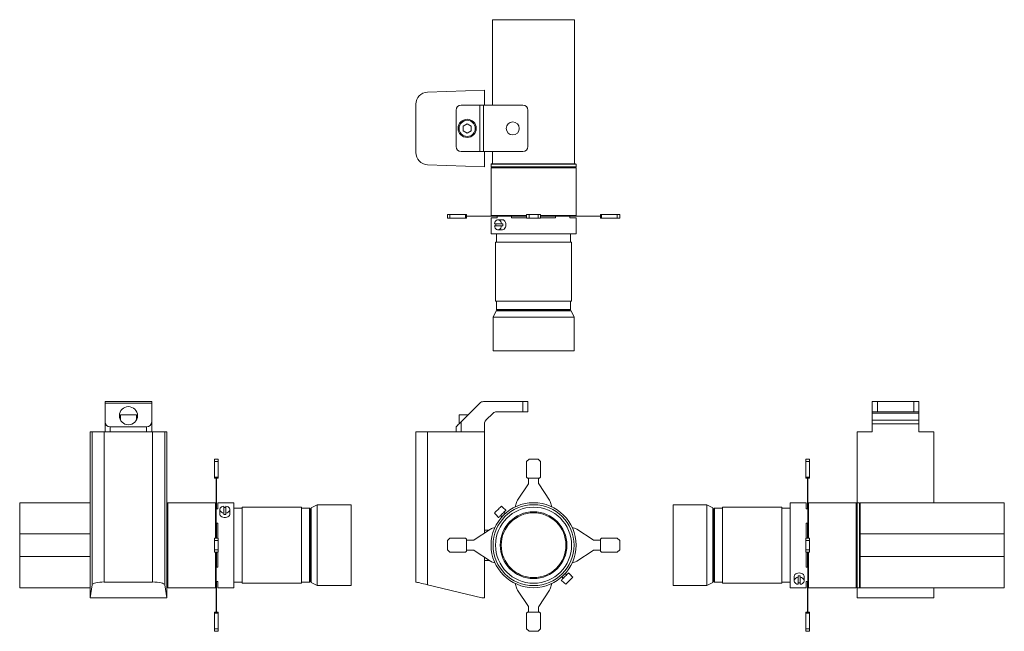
# Model space of a CAD drawing. Header units: millimetres. Extents: x -222 to 751, y 4 to 609.
import ezdxf

# ---------------------------------------------------------------- set-up
doc = ezdxf.new("R2010")
doc.units = ezdxf.units.MM

msp = doc.modelspace()

# ---------------------------------------------------------------- linework, layer by layer
at = {"color": 7, "linetype": 'Continuous', "lineweight": 15}
for p, q in [((326.37, 608.67), (245.37, 608.67)), ((245.37, 524.17), (245.37, 608.67)), ((326.37, 466.17), (326.37, 608.67)), ((181.03, 537.04), (237.27, 539.11)), ((237.27, 524.17), (237.27, 539.11)), ((169.47, 477.29), (169.47, 525.05)), ((209.27, 519.17), (209.27, 483.17)), ((214.27, 524.17), (232.81, 524.17)), ((232.81, 524.17), (232.81, 478.17)), ((232.81, 524.17), (236.34, 524.17)), ((236.34, 524.17), (236.34, 478.17)), ((236.34, 524.17), (275.27, 524.17)), ((280.27, 519.17), (280.27, 483.17)), ((220.27, 505.84), (216.22, 503.5)), ((216.22, 503.5), (216.22, 498.83)), ((216.22, 498.83), (220.27, 496.49)), ((224.32, 503.5), (220.27, 505.84)), ((220.27, 496.49), (224.32, 498.83)), ((224.32, 498.83), (224.32, 503.5)), ((214.27, 478.17), (232.81, 478.17)), ((232.81, 478.17), (236.34, 478.17)), ((236.34, 478.17), (275.27, 478.17)), ((237.27, 463.22), (237.27, 478.17)), ((245.37, 466.17), (245.37, 478.17)), ((237.27, 463.22), (181.03, 465.29)), ((244.37, 466.17), (243.87, 465.67)), ((243.87, 465.67), (243.87, 463.17)), ((243.87, 465.67), (327.87, 465.67)), ((243.87, 463.17), (244.37, 462.67)), ((243.87, 463.17), (327.87, 463.17)), ((244.37, 462.67), (243.87, 462.17)), ((243.87, 462.17), (243.87, 414.97)), ((243.87, 462.17), (327.87, 462.17)), ((244.37, 466.17), (245.37, 466.17)), ((244.37, 462.67), (327.37, 462.67)), ((245.37, 466.17), (326.37, 466.17)), ((326.37, 466.17), (327.37, 466.17)), ((327.87, 465.67), (327.37, 466.17)), ((327.37, 462.67), (327.87, 463.17)), ((327.87, 462.17), (327.37, 462.67)), ((327.87, 463.17), (327.87, 465.67)), ((327.87, 414.97), (327.87, 462.17)), ((200.71, 412.37), (200.71, 416.17)), ((203.21, 416.17), (200.71, 416.17)), ((203.21, 412.37), (200.71, 412.37)), ((203.21, 412.37), (203.21, 416.17)), ((218.71, 416.17), (203.21, 416.17)), ((218.71, 412.37), (203.21, 412.37)), ((218.71, 412.37), (218.71, 416.17)), ((219.71, 416.17), (218.71, 416.17)), ((219.71, 412.37), (218.71, 412.37)), ((219.71, 412.37), (219.71, 416.17)), ((226.47, 414.47), (219.71, 414.47)), ((226.47, 414.27), (219.71, 414.27)), ((226.47, 414.27), (226.47, 414.47)), ((227.03, 414.47), (226.47, 414.47)), ((227.03, 414.27), (226.47, 414.27)), ((227.03, 414.27), (227.03, 414.47)), ((243.22, 414.47), (227.03, 414.47)), ((243.22, 414.27), (227.03, 414.27)), ((243.22, 414.27), (243.22, 414.47)), ((244.41, 414.47), (243.22, 414.47)), ((244.41, 414.27), (243.22, 414.27)), ((243.87, 414.97), (244.37, 414.47)), ((243.87, 414.97), (278.87, 414.97)), ((243.87, 412.67), (243.87, 396.87)), ((249.97, 412.67), (243.87, 412.67)), ((244.41, 414.27), (244.41, 414.47)), ((248.36, 414.47), (244.41, 414.47)), ((249.97, 414.27), (244.41, 414.27)), ((248.36, 414.47), (249.97, 414.47)), ((249.97, 414.47), (249.97, 412.67)), ((249.97, 414.47), (264.07, 414.47)), ((254.9, 410.87), (250.66, 410.87)), ((264.07, 414.47), (267.44, 414.47)), ((264.07, 412.67), (264.07, 414.47)), ((264.27, 414.27), (264.07, 414.27)), ((278.87, 412.67), (264.07, 412.67)), ((264.27, 414.27), (264.27, 414.47)), ((264.77, 414.27), (264.27, 414.27)), ((264.77, 414.27), (264.77, 414.47)), ((265.27, 414.27), (264.77, 414.27)), ((265.27, 414.27), (265.27, 414.47)), ((265.77, 414.27), (265.27, 414.27)), ((265.77, 414.27), (265.77, 414.47)), ((269.41, 414.27), (265.77, 414.27)), ((269.41, 414.47), (267.44, 414.47)), ((269.41, 414.27), (269.41, 414.47)), ((269.99, 414.47), (269.41, 414.47)), ((269.99, 414.27), (269.41, 414.27)), ((269.99, 414.27), (269.99, 414.47)), ((278.87, 414.47), (269.99, 414.47)), ((278.87, 414.27), (269.99, 414.27)), ((278.87, 412.37), (278.87, 416.17)), ((281.37, 416.17), (278.87, 416.17)), ((281.37, 412.37), (278.87, 412.37)), ((281.37, 412.37), (281.37, 416.17)), ((290.37, 416.17), (281.37, 416.17)), ((290.37, 412.37), (281.37, 412.37)), ((290.37, 412.37), (290.37, 416.17)), ((292.87, 416.17), (290.37, 416.17)), ((292.87, 412.37), (290.37, 412.37)), ((292.87, 412.37), (292.87, 416.17)), ((292.87, 414.97), (327.87, 414.97)), ((301.75, 414.47), (292.87, 414.47)), ((301.75, 414.27), (292.87, 414.27)), ((307.67, 412.67), (292.87, 412.67)), ((301.75, 414.27), (301.75, 414.47)), ((302.33, 414.47), (301.75, 414.47)), ((302.33, 414.27), (301.75, 414.27)), ((302.33, 414.27), (302.33, 414.47)), ((304.3, 414.47), (302.33, 414.47)), ((305.97, 414.27), (302.33, 414.27)), ((304.3, 414.47), (307.67, 414.47)), ((305.97, 414.27), (305.97, 414.47)), ((306.47, 414.27), (305.97, 414.27)), ((306.47, 414.27), (306.47, 414.47)), ((306.97, 414.27), (306.47, 414.27)), ((306.97, 414.27), (306.97, 414.47)), ((307.47, 414.27), (306.97, 414.27)), ((307.47, 414.27), (307.47, 414.47)), ((307.67, 414.27), (307.47, 414.27)), ((307.67, 414.47), (307.67, 412.67)), ((307.67, 414.47), (321.77, 414.47)), ((321.77, 414.47), (323.38, 414.47)), ((321.77, 412.67), (321.77, 414.47)), ((327.33, 414.27), (321.77, 414.27)), ((327.87, 412.67), (321.77, 412.67)), ((327.33, 414.47), (323.38, 414.47)), ((327.33, 414.27), (327.33, 414.47)), ((328.53, 414.47), (327.33, 414.47)), ((328.53, 414.27), (327.33, 414.27)), ((327.37, 414.47), (327.87, 414.97)), ((327.87, 396.87), (327.87, 412.67)), ((328.53, 414.27), (328.53, 414.47)), ((344.72, 414.47), (328.53, 414.47)), ((344.72, 414.27), (328.53, 414.27)), ((344.72, 414.27), (344.72, 414.47)), ((345.27, 414.47), (344.72, 414.47)), ((345.27, 414.27), (344.72, 414.27)), ((345.27, 414.27), (345.27, 414.47)), ((352.03, 414.47), (345.27, 414.47)), ((352.03, 414.27), (345.27, 414.27)), ((352.03, 412.37), (352.03, 416.17)), ((353.03, 416.17), (352.03, 416.17)), ((353.03, 412.37), (352.03, 412.37)), ((353.03, 412.37), (353.03, 416.17)), ((368.53, 416.17), (353.03, 416.17)), ((368.53, 412.37), (353.03, 412.37)), ((368.53, 412.37), (368.53, 416.17)), ((371.03, 416.17), (368.53, 416.17)), ((371.03, 412.37), (368.53, 412.37)), ((371.03, 412.37), (371.03, 416.17)), ((247.19, 406.87), (254.12, 406.87)), ((254.12, 404.87), (247.19, 404.87)), ((250.66, 400.87), (254.9, 400.87)), ((254.12, 406.87), (255.54, 406.87)), ((255.54, 404.87), (254.12, 404.87)), ((285.87, 396.87), (243.87, 396.87)), ((249.37, 396.87), (249.37, 388.67)), ((327.87, 396.87), (285.87, 396.87)), ((322.37, 388.67), (322.37, 396.87)), ((248.37, 388.67), (248.37, 330.17)), ((285.87, 388.67), (248.37, 388.67)), ((323.37, 388.67), (285.87, 388.67)), ((323.37, 330.17), (323.37, 388.67)), ((285.87, 330.17), (248.37, 330.17)), ((249.37, 330.17), (249.37, 322.17)), ((249.37, 322.17), (250.37, 321.17)), ((249.37, 322.17), (322.37, 322.17)), ((323.37, 330.17), (285.87, 330.17)), ((321.37, 321.17), (322.37, 322.17)), ((322.37, 322.17), (322.37, 330.17)), ((248.87, 320.67), (245.87, 314.67)), ((245.87, 314.67), (245.87, 281.17)), ((285.87, 314.67), (245.87, 314.67)), ((285.87, 320.67), (248.87, 320.67)), ((321.37, 321.17), (250.37, 321.17)), ((251.87, 321.17), (251.87, 320.67)), ((322.87, 320.67), (285.87, 320.67)), ((325.87, 314.67), (285.87, 314.67)), ((319.87, 320.67), (319.87, 321.17)), ((325.87, 314.67), (322.87, 320.67)), ((325.87, 281.17), (325.87, 314.67)), ((285.87, 281.17), (245.87, 281.17)), ((325.87, 281.17), (285.87, 281.17)), ((-137.6, 231.03), (-91.6, 231.03)), ((-137.6, 229.57), (-137.6, 231.03)), ((-137.6, 229.57), (-91.6, 229.57)), ((-137.6, 211.03), (-137.6, 229.57)), ((-91.6, 229.57), (-91.6, 231.03)), ((-91.6, 211.03), (-91.6, 229.57)), ((214.27, 211.03), (232.81, 229.57)), ((236.34, 231.03), (275.27, 231.03)), ((275.27, 221.03), (275.27, 231.03)), ((275.27, 231.03), (280.27, 231.03)), ((280.27, 231.03), (280.27, 221.03)), ((620.7, 221.03), (620.7, 231.03)), ((620.7, 231.03), (625.7, 231.03)), ((625.7, 231.03), (625.7, 221.03)), ((661.7, 231.03), (625.7, 231.03)), ((661.7, 221.03), (661.7, 231.03)), ((661.7, 231.03), (666.7, 231.03)), ((666.7, 231.03), (666.7, 221.03)), ((-122.6, 218.03), (-122.6, 212.91)), ((-122.6, 218.03), (-106.6, 218.03)), ((-106.6, 212.91), (-106.6, 218.03)), ((212.27, 218.03), (212.27, 209.03)), ((212.27, 218.03), (221.27, 218.03)), ((245.81, 219.57), (238.74, 212.5)), ((275.27, 221.03), (249.34, 221.03)), ((280.27, 221.03), (275.27, 221.03)), ((625.7, 221.03), (620.7, 221.03)), ((620.7, 221.03), (620.7, 219.57)), ((666.7, 219.57), (620.7, 219.57)), ((620.7, 219.57), (620.7, 212.5)), ((661.7, 221.03), (625.7, 221.03)), ((666.7, 221.03), (661.7, 221.03)), ((666.7, 221.03), (666.7, 219.57)), ((666.7, 219.57), (666.7, 212.5)), ((-137.6, 201.03), (-137.6, 211.03)), ((-132.6, 206.03), (-96.6, 206.03)), ((-132.6, 206.03), (-132.6, 201.03)), ((-96.6, 201.03), (-96.6, 206.03)), ((-91.6, 211.03), (-91.6, 201.03)), ((209.27, 201.03), (209.27, 206.03)), ((214.27, 211.03), (214.27, 201.03)), ((237.27, 208.96), (237.27, 201.03)), ((666.7, 212.5), (620.7, 212.5)), ((620.7, 212.5), (620.7, 208.96)), ((666.7, 208.96), (620.7, 208.96)), ((620.7, 208.96), (620.7, 201.03)), ((666.7, 212.5), (666.7, 208.96)), ((666.7, 208.96), (666.7, 201.03)), ((-152.55, 201.03), (-152.55, 37.03)), ((-150.47, 201.03), (-152.55, 201.03)), ((-150.47, 49.87), (-150.47, 201.03)), ((-150.47, 201.03), (-138.48, 201.03)), ((-138.48, 201.03), (-138.48, 52.63)), ((-90.72, 201.03), (-138.48, 201.03)), ((-90.72, 52.63), (-90.72, 201.03)), ((-90.72, 201.03), (-78.73, 201.03)), ((-78.73, 201.03), (-78.73, 49.87)), ((-76.66, 201.03), (-78.73, 201.03)), ((-76.66, 37.03), (-76.66, 201.03)), ((169.47, 52.63), (169.47, 201.03)), ((169.47, 201.03), (181.03, 201.03)), ((181.03, 201.03), (181.03, 49.87)), ((237.27, 201.03), (181.03, 201.03)), ((237.27, 100.98), (237.27, 201.03)), ((605.75, 131.03), (605.75, 201.03)), ((605.75, 201.03), (620.7, 201.03)), ((666.7, 201.03), (681.64, 201.03)), ((681.64, 201.03), (681.64, 131.03)), ((-25.8, 174.19), (-29.6, 174.19)), ((-29.6, 174.19), (-29.6, 171.69)), ((-25.8, 171.69), (-29.6, 171.69)), ((-29.6, 171.69), (-29.6, 156.19)), ((-25.8, 174.19), (-25.8, 171.69)), ((-25.8, 171.69), (-25.8, 156.19)), ((281.37, 174.19), (278.87, 171.69)), ((278.87, 171.69), (278.87, 156.19)), ((290.37, 174.19), (281.37, 174.19)), ((292.87, 171.69), (290.37, 174.19)), ((292.87, 156.19), (292.87, 171.69)), ((554.9, 174.19), (558.7, 174.19)), ((554.9, 171.69), (554.9, 174.19)), ((554.9, 156.19), (554.9, 171.69)), ((554.9, 171.69), (558.7, 171.69)), ((558.7, 171.69), (558.7, 174.19)), ((558.7, 156.19), (558.7, 171.69)), ((-25.8, 156.19), (-29.6, 156.19)), ((-29.6, 156.19), (-29.6, 155.19)), ((-25.8, 156.19), (-25.8, 155.19)), ((278.87, 156.19), (279.87, 155.19)), ((291.87, 155.19), (292.87, 156.19)), ((554.9, 156.19), (558.7, 156.19)), ((554.9, 155.19), (554.9, 156.19)), ((558.7, 155.19), (558.7, 156.19)), ((-25.8, 155.19), (-29.6, 155.19)), ((-27.9, 155.19), (-27.9, 150.14)), ((-27.7, 150.14), (-27.9, 150.14)), ((-27.9, 150.14), (-27.9, 149.59)), ((-27.7, 149.59), (-27.9, 149.59)), ((-27.9, 149.59), (-27.9, 133.4)), ((-27.7, 155.19), (-27.7, 150.14)), ((-27.7, 150.14), (-27.7, 149.59)), ((-27.7, 149.59), (-27.7, 133.4)), ((280.71, 149.59), (269.99, 133.4)), ((279.87, 155.19), (291.87, 155.19)), ((280.87, 155.19), (280.87, 150.14)), ((290.87, 150.14), (290.87, 155.19)), ((301.75, 133.4), (291.04, 149.59)), ((554.9, 155.19), (558.7, 155.19)), ((556.8, 150.14), (556.8, 155.19)), ((556.8, 150.14), (557, 150.14)), ((556.8, 149.59), (556.8, 150.14)), ((556.8, 149.59), (557, 149.59)), ((556.8, 133.4), (556.8, 149.59)), ((557, 150.14), (557, 155.19)), ((557, 149.59), (557, 150.14)), ((557, 133.4), (557, 149.59)), ((-152.55, 131.03), (-222.1, 131.03)), ((-222.1, 131.03), (-222.1, 100.16)), ((-76.6, 131.03), (-76.66, 131.03)), ((-76.1, 130.53), (-76.6, 131.03)), ((-76.6, 47.03), (-76.6, 131.03)), ((-75.6, 131.03), (-76.1, 130.53)), ((-76.1, 47.53), (-76.1, 130.53)), ((-28.4, 131.03), (-75.6, 131.03)), ((-75.6, 47.03), (-75.6, 131.03)), ((-27.9, 130.53), (-28.4, 131.03)), ((-28.4, 96.03), (-28.4, 131.03)), ((-27.7, 133.4), (-27.9, 133.4)), ((-27.9, 133.4), (-27.9, 132.21)), ((-27.9, 132.21), (-27.9, 126.22)), ((-27.7, 132.21), (-27.9, 132.21)), ((-27.7, 133.4), (-27.7, 132.21)), ((-27.7, 132.21), (-27.7, 124.93)), ((-10.3, 131.03), (-26.1, 131.03)), ((-26.1, 131.03), (-26.1, 124.93)), ((-20.3, 120.78), (-20.3, 127.71)), ((-18.3, 127.71), (-18.3, 120.78)), ((-10.3, 131.03), (-10.3, 47.03)), ((56.4, 126.53), (-2.1, 126.53)), ((-2.1, 126.53), (-2.1, 51.54)), ((56.4, 126.53), (56.4, 51.54)), ((71.9, 129.03), (65.9, 126.03)), ((105.4, 129.03), (71.9, 129.03)), ((71.9, 129.03), (71.9, 49.03)), ((105.4, 129.03), (105.4, 49.03)), ((255.54, 126.3), (254.12, 127.71)), ((269.41, 132.21), (267.66, 126.88)), ((304.08, 126.88), (302.33, 132.21)), ((457.2, 129.03), (423.7, 129.03)), ((423.7, 49.03), (423.7, 129.03)), ((463.2, 126.03), (457.2, 129.03)), ((457.2, 49.03), (457.2, 129.03)), ((531.2, 126.53), (472.7, 126.53)), ((472.7, 51.54), (472.7, 126.53)), ((531.2, 51.54), (531.2, 126.53)), ((555.2, 131.03), (539.4, 131.03)), ((539.4, 47.03), (539.4, 131.03)), ((555.2, 124.93), (555.2, 131.03)), ((556.8, 133.4), (557, 133.4)), ((556.8, 132.21), (556.8, 133.4)), ((556.8, 132.21), (557, 132.21)), ((556.8, 124.93), (556.8, 132.21)), ((557, 132.21), (557, 133.4)), ((557, 126.22), (557, 132.21)), ((557.5, 131.03), (557, 130.53)), ((604.7, 131.03), (557.5, 131.03)), ((557.5, 131.03), (557.5, 96.03)), ((605.2, 130.53), (604.7, 131.03)), ((604.7, 131.03), (604.7, 47.03)), ((605.7, 131.03), (605.2, 130.53)), ((605.2, 130.53), (605.2, 47.53)), ((608.2, 131.03), (605.7, 131.03)), ((605.7, 131.03), (605.7, 47.03)), ((608.7, 130.53), (608.2, 131.03)), ((608.2, 131.03), (608.2, 47.03)), ((751.2, 131.03), (608.7, 131.03)), ((608.7, 131.03), (608.7, 100.16)), ((751.2, 100.16), (751.2, 131.03)), ((-27.9, 124.93), (-27.9, 126.22)), ((-27.9, 110.83), (-27.9, 124.93)), ((-26.1, 124.93), (-27.9, 124.93)), ((-24.3, 124.25), (-24.3, 120)), ((-20.3, 119.37), (-20.3, 120.78)), ((-18.3, 120.78), (-18.3, 119.37)), ((-14.3, 120), (-14.3, 124.25)), ((-2.1, 125.53), (-10.3, 125.53)), ((64.4, 125.53), (56.4, 125.53)), ((65.4, 124.53), (64.4, 125.53)), ((64.4, 52.54), (64.4, 125.53)), ((65.4, 124.53), (65.4, 53.54)), ((65.9, 123.03), (65.4, 123.03)), ((65.9, 126.03), (65.9, 52.03)), ((247.19, 120.78), (248.61, 119.37)), ((248.54, 119.3), (251.36, 116.47)), ((253.2, 118.31), (254.52, 116.99)), ((258.44, 123.54), (255.61, 126.37)), ((257.92, 120.38), (256.6, 121.7)), ((463.2, 52.03), (463.2, 126.03)), ((463.7, 123.03), (463.2, 123.03)), ((464.7, 125.53), (463.7, 124.53)), ((463.7, 53.54), (463.7, 124.53)), ((472.7, 125.53), (464.7, 125.53)), ((464.7, 125.53), (464.7, 52.54)), ((539.4, 125.53), (531.2, 125.53)), ((557, 124.93), (555.2, 124.93)), ((557, 126.22), (557, 124.93)), ((557, 124.93), (557, 110.83)), ((-27.9, 110.83), (-26.1, 110.83)), ((-27.9, 106.79), (-27.9, 110.83)), ((-27.7, 110), (-27.9, 110)), ((-27.7, 109.76), (-27.9, 109.76)), ((-27.7, 110.83), (-27.7, 110)), ((-27.7, 110), (-27.7, 109.76)), ((-27.7, 109.76), (-27.7, 105.49)), ((-26.1, 110.83), (-26.1, 96.03)), ((555.2, 110.83), (557, 110.83)), ((555.2, 96.03), (555.2, 110.83)), ((556.8, 110), (556.8, 110.83)), ((556.8, 110), (557, 110)), ((556.8, 109.76), (556.8, 110)), ((556.8, 109.76), (557, 109.76)), ((556.8, 105.49), (556.8, 109.76)), ((557, 110.83), (557, 106.79)), ((-152.55, 100.16), (-222.1, 100.16)), ((-222.1, 100.16), (-222.1, 77.91)), ((-27.9, 106.79), (-27.9, 105.49)), ((-27.7, 105.49), (-27.9, 105.49)), ((-27.9, 105.49), (-27.9, 104.91)), ((-27.7, 104.91), (-27.9, 104.91)), ((-27.9, 104.91), (-27.9, 96.03)), ((-27.7, 105.49), (-27.7, 104.91)), ((-27.7, 104.91), (-27.7, 96.03)), ((243.22, 104.91), (227.03, 94.2)), ((241.89, 104.03), (237.27, 104.03)), ((247.71, 106.58), (244.41, 105.49)), ((327.33, 105.49), (324.03, 106.58)), ((344.72, 94.2), (328.53, 104.91)), ((556.8, 105.49), (557, 105.49)), ((556.8, 104.91), (556.8, 105.49)), ((556.8, 104.91), (557, 104.91)), ((556.8, 96.03), (556.8, 104.91)), ((557, 105.49), (557, 106.79)), ((557, 104.91), (557, 105.49)), ((557, 96.03), (557, 104.91)), ((608.7, 98.09), (608.7, 100.16)), ((608.7, 100.16), (751.2, 100.16)), ((608.7, 98.09), (608.7, 79.98)), ((751.2, 77.91), (751.2, 100.16)), ((-25.8, 96.03), (-29.6, 96.03)), ((-29.6, 96.03), (-29.6, 93.53)), ((-25.8, 93.53), (-29.6, 93.53)), ((-29.6, 93.53), (-29.6, 84.53)), ((-25.8, 96.03), (-25.8, 93.53)), ((-25.8, 93.53), (-25.8, 84.53)), ((203.21, 96.03), (200.71, 93.53)), ((200.71, 93.53), (200.71, 84.53)), ((218.71, 96.03), (203.21, 96.03)), ((219.71, 95.03), (218.71, 96.03)), ((219.71, 83.03), (219.71, 95.03)), ((226.47, 94.03), (219.71, 94.03)), ((352.03, 94.03), (345.27, 94.03)), ((353.03, 96.03), (352.03, 95.03)), ((352.03, 95.03), (352.03, 83.03)), ((368.53, 96.03), (353.03, 96.03)), ((371.03, 93.53), (368.53, 96.03)), ((371.03, 84.53), (371.03, 93.53)), ((554.9, 96.03), (558.7, 96.03)), ((554.9, 93.53), (554.9, 96.03)), ((554.9, 84.53), (554.9, 93.53)), ((554.9, 93.53), (558.7, 93.53)), ((558.7, 93.53), (558.7, 96.03)), ((558.7, 84.53), (558.7, 93.53)), ((-222.1, 77.91), (-222.1, 47.03)), ((-152.55, 77.91), (-222.1, 77.91)), ((-25.8, 84.53), (-29.6, 84.53)), ((-29.6, 84.53), (-29.6, 82.03)), ((-25.8, 82.03), (-29.6, 82.03)), ((-28.4, 47.03), (-28.4, 82.03)), ((-27.9, 82.03), (-27.9, 73.16)), ((-27.7, 82.03), (-27.7, 73.16)), ((-26.1, 82.03), (-26.1, 67.23)), ((-25.8, 84.53), (-25.8, 82.03)), ((200.71, 84.53), (203.21, 82.03)), ((203.21, 82.03), (218.71, 82.03)), ((218.71, 82.03), (219.71, 83.03)), ((219.71, 84.03), (226.47, 84.03)), ((227.03, 83.87), (243.22, 73.16)), ((328.53, 73.16), (344.72, 83.87)), ((345.27, 84.03), (352.03, 84.03)), ((352.03, 83.03), (353.03, 82.03)), ((353.03, 82.03), (368.53, 82.03)), ((368.53, 82.03), (371.03, 84.53)), ((554.9, 82.03), (554.9, 84.53)), ((554.9, 84.53), (558.7, 84.53)), ((554.9, 82.03), (558.7, 82.03)), ((555.2, 67.23), (555.2, 82.03)), ((556.8, 73.16), (556.8, 82.03)), ((557, 73.16), (557, 82.03)), ((557.5, 82.03), (557.5, 47.03)), ((558.7, 82.03), (558.7, 84.53)), ((608.7, 77.91), (608.7, 79.98)), ((608.7, 77.91), (608.7, 47.03)), ((608.7, 77.91), (751.2, 77.91)), ((751.2, 47.03), (751.2, 77.91)), ((-27.7, 73.16), (-27.9, 73.16)), ((-27.9, 73.16), (-27.9, 72.58)), ((-27.7, 72.58), (-27.9, 72.58)), ((-27.9, 72.58), (-27.9, 71.28)), ((-27.9, 67.23), (-27.9, 71.28)), ((-27.7, 68.31), (-27.9, 68.31)), ((-27.7, 73.16), (-27.7, 72.58)), ((-27.7, 72.58), (-27.7, 68.31)), ((-27.7, 68.31), (-27.7, 68.07)), ((237.27, 37.03), (237.27, 77.09)), ((237.27, 74.03), (241.89, 74.03)), ((244.41, 72.58), (247.71, 71.49)), ((324.03, 71.49), (327.33, 72.58)), ((556.8, 73.16), (557, 73.16)), ((556.8, 72.58), (556.8, 73.16)), ((556.8, 72.58), (557, 72.58)), ((556.8, 68.31), (556.8, 72.58)), ((556.8, 68.31), (557, 68.31)), ((556.8, 68.07), (556.8, 68.31)), ((557, 72.58), (557, 73.16)), ((557, 71.28), (557, 72.58)), ((557, 71.28), (557, 67.23)), ((-27.7, 68.07), (-27.9, 68.07)), ((-27.9, 53.13), (-27.9, 67.23)), ((-26.1, 67.23), (-27.9, 67.23)), ((-27.7, 68.07), (-27.7, 67.23)), ((318.54, 59.76), (317.22, 61.08)), ((323.21, 58.77), (320.38, 61.6)), ((323.21, 58.77), (323.13, 58.7)), ((324.55, 57.28), (323.13, 58.7)), ((547.4, 57.28), (547.4, 58.7)), ((549.4, 58.7), (549.4, 57.28)), ((557, 67.23), (555.2, 67.23)), ((556.8, 68.07), (557, 68.07)), ((556.8, 67.23), (556.8, 68.07)), ((557, 67.23), (557, 53.13)), ((-150.47, 49.87), (-152.45, 37.03)), ((-138.48, 52.63), (-90.72, 52.63)), ((-76.75, 37.03), (-78.73, 49.87)), ((-27.9, 53.13), (-26.1, 53.13)), ((-27.9, 51.85), (-27.9, 53.13)), ((-27.9, 51.85), (-27.9, 45.86)), ((-27.7, 53.13), (-27.7, 45.86)), ((-26.1, 53.13), (-26.1, 47.03)), ((-10.3, 52.54), (-2.1, 52.54)), ((-2.1, 51.54), (56.4, 51.54)), ((56.4, 52.54), (64.4, 52.54)), ((64.4, 52.54), (65.4, 53.54)), ((65.4, 55.03), (65.9, 55.03)), ((65.9, 52.03), (71.9, 49.03)), ((71.9, 49.03), (105.4, 49.03)), ((234.77, 37.03), (181.03, 49.87)), ((267.66, 51.19), (269.41, 45.86)), ((302.33, 45.86), (304.08, 51.19)), ((313.31, 54.53), (316.14, 51.7)), ((313.82, 57.69), (315.15, 56.37)), ((316.21, 51.77), (317.62, 50.36)), ((423.7, 49.03), (457.2, 49.03)), ((457.2, 49.03), (463.2, 52.03)), ((463.2, 55.03), (463.7, 55.03)), ((463.7, 53.54), (464.7, 52.54)), ((464.7, 52.54), (472.7, 52.54)), ((472.7, 51.54), (531.2, 51.54)), ((531.2, 52.54), (539.4, 52.54)), ((543.4, 58.06), (543.4, 53.82)), ((547.4, 57.28), (547.4, 50.36)), ((549.4, 50.36), (549.4, 57.28)), ((553.4, 53.82), (553.4, 58.06)), ((555.2, 53.13), (557, 53.13)), ((555.2, 47.03), (555.2, 53.13)), ((556.8, 45.86), (556.8, 53.13)), ((557, 53.13), (557, 51.85)), ((557, 45.86), (557, 51.85)), ((-222.1, 47.03), (-152.55, 47.03)), ((-76.66, 47.03), (-76.6, 47.03)), ((-76.6, 47.03), (-76.1, 47.53)), ((-76.1, 47.53), (-75.6, 47.03)), ((-75.6, 47.03), (-28.4, 47.03)), ((-28.4, 47.03), (-27.9, 47.53)), ((-27.7, 45.86), (-27.9, 45.86)), ((-27.9, 45.86), (-27.9, 44.67)), ((-27.7, 44.67), (-27.9, 44.67)), ((-27.9, 44.67), (-27.9, 28.47)), ((-27.7, 45.86), (-27.7, 44.67)), ((-27.7, 44.67), (-27.7, 28.47)), ((-26.1, 47.03), (-10.3, 47.03)), ((269.99, 44.67), (280.71, 28.47)), ((291.04, 28.47), (301.75, 44.67)), ((539.4, 47.03), (555.2, 47.03)), ((556.8, 45.86), (557, 45.86)), ((556.8, 44.67), (556.8, 45.86)), ((556.8, 44.67), (557, 44.67)), ((556.8, 28.47), (556.8, 44.67)), ((557, 47.53), (557.5, 47.03)), ((557, 44.67), (557, 45.86)), ((557, 28.47), (557, 44.67)), ((557.5, 47.03), (604.7, 47.03)), ((604.7, 47.03), (605.2, 47.53)), ((605.2, 47.53), (605.7, 47.03)), ((605.7, 47.03), (608.2, 47.03)), ((605.75, 37.03), (605.75, 47.03)), ((608.2, 47.03), (608.7, 47.53)), ((608.7, 47.03), (751.2, 47.03)), ((681.64, 47.03), (681.64, 37.03)), ((-152.45, 37.03), (-152.55, 37.03)), ((-76.75, 37.03), (-152.45, 37.03)), ((-76.66, 37.03), (-76.75, 37.03)), ((237.27, 37.03), (234.77, 37.03)), ((681.64, 37.03), (605.75, 37.03)), ((-25.8, 22.87), (-29.6, 22.87)), ((-29.6, 22.87), (-29.6, 21.87)), ((-25.8, 21.87), (-29.6, 21.87)), ((-29.6, 21.87), (-29.6, 6.37)), ((-27.7, 28.47), (-27.9, 28.47)), ((-27.9, 28.47), (-27.9, 27.92)), ((-27.7, 27.92), (-27.9, 27.92)), ((-27.9, 27.92), (-27.9, 22.87)), ((-27.7, 28.47), (-27.7, 27.92)), ((-27.7, 27.92), (-27.7, 22.87)), ((-25.8, 22.87), (-25.8, 21.87)), ((-25.8, 21.87), (-25.8, 6.37)), ((279.87, 22.87), (278.87, 21.87)), ((278.87, 21.87), (278.87, 6.37)), ((291.87, 22.87), (279.87, 22.87)), ((280.87, 27.92), (280.87, 22.87)), ((290.87, 22.87), (290.87, 27.92)), ((292.87, 21.87), (291.87, 22.87)), ((292.87, 6.37), (292.87, 21.87)), ((554.9, 22.87), (558.7, 22.87)), ((554.9, 21.87), (554.9, 22.87)), ((554.9, 6.37), (554.9, 21.87)), ((554.9, 21.87), (558.7, 21.87)), ((556.8, 28.47), (557, 28.47)), ((556.8, 27.92), (556.8, 28.47)), ((556.8, 27.92), (557, 27.92)), ((556.8, 22.87), (556.8, 27.92)), ((557, 27.92), (557, 28.47)), ((557, 22.87), (557, 27.92)), ((558.7, 21.87), (558.7, 22.87)), ((558.7, 6.37), (558.7, 21.87)), ((-25.8, 6.37), (-29.6, 6.37)), ((-29.6, 6.37), (-29.6, 3.87)), ((-25.8, 3.87), (-29.6, 3.87)), ((-25.8, 6.37), (-25.8, 3.87)), ((278.87, 6.37), (281.37, 3.87)), ((281.37, 3.87), (290.37, 3.87)), ((290.37, 3.87), (292.87, 6.37)), ((554.9, 3.87), (554.9, 6.37)), ((554.9, 6.37), (558.7, 6.37)), ((554.9, 3.87), (558.7, 3.87)), ((558.7, 3.87), (558.7, 6.37))]:
    msp.add_line(p, q, dxfattribs=at)
at = {"color": 7, "linetype": 'Continuous', "lineweight": 15, "flags": 128}
for points in [[(247.19, 406.87), (247.47, 408.04), (247.95, 409.08), (248.6, 409.93), (249.37, 410.52), (250.22, 410.83), (251.1, 410.83), (251.95, 410.52), (252.72, 409.93), (253.36, 409.08), (253.84, 408.04), (254.12, 406.87)], [(254.9, 410.87), (255.12, 410.86), (255.99, 410.62), (256.79, 410.09), (257.48, 409.29), (258, 408.27), (258.32, 407.11), (258.44, 405.87)], [(254.12, 404.87), (253.84, 403.69), (253.36, 402.65), (252.72, 401.8), (251.95, 401.21), (251.1, 400.9), (250.22, 400.9), (249.37, 401.21), (248.6, 401.8), (247.95, 402.65), (247.47, 403.69), (247.19, 404.87)], [(258.44, 405.87), (258.32, 404.62), (258, 403.46), (257.48, 402.44), (256.79, 401.64), (255.99, 401.11), (255.12, 400.88), (254.9, 400.87)], [(209.27, 206.03), (209.37, 206.13), (209.65, 206.41), (210.11, 206.88), (210.74, 207.5), (211.49, 208.26), (212.36, 209.12), (213.3, 210.06), (214.27, 211.03)], [(-20.3, 120.78), (-21.48, 121.06), (-22.52, 121.54), (-23.36, 122.19), (-23.96, 122.96), (-24.26, 123.81), (-24.26, 124.69), (-23.96, 125.54), (-23.36, 126.31), (-22.52, 126.95), (-21.48, 127.43), (-20.3, 127.71)], [(-18.3, 127.71), (-17.13, 127.43), (-16.08, 126.95), (-15.24, 126.31), (-14.65, 125.54), (-14.34, 124.69), (-14.34, 123.81), (-14.65, 122.96), (-15.24, 122.19), (-16.08, 121.54), (-17.13, 121.06), (-18.3, 120.78)], [(254.12, 127.71), (253.84, 127.43), (253.36, 126.95), (252.72, 126.31), (251.95, 125.54), (251.1, 124.69), (250.22, 123.81), (249.37, 122.96), (248.6, 122.19), (247.95, 121.54), (247.47, 121.06), (247.19, 120.78)], [(-14.3, 120), (-14.39, 119.34), (-14.78, 118.5), (-15.45, 117.75), (-16.36, 117.14), (-17.46, 116.72), (-18.68, 116.5), (-19.93, 116.5), (-21.14, 116.72), (-22.24, 117.14), (-23.15, 117.75), (-23.83, 118.5), (-24.21, 119.34), (-24.3, 120)], [(248.61, 119.37), (248.58, 119.34), (248.55, 119.32), (248.54, 119.3), (248.54, 119.3)], [(258.44, 123.54), (258.32, 123.43), (258, 123.1), (257.48, 122.58), (256.79, 121.9), (255.99, 121.1), (255.12, 120.23), (254.24, 119.34), (253.39, 118.5), (252.65, 117.75), (252.04, 117.14), (251.61, 116.72), (251.39, 116.5), (251.36, 116.47)], [(255.61, 126.37), (255.6, 126.36), (255.59, 126.35), (255.57, 126.33), (255.54, 126.3)], [(320.38, 61.6), (320.27, 61.49), (319.94, 61.16), (319.42, 60.64), (318.74, 59.96), (317.93, 59.15), (317.06, 58.28), (316.18, 57.4), (315.34, 56.56), (314.59, 55.81), (313.98, 55.2), (313.56, 54.78), (313.33, 54.55), (313.31, 54.53)], [(548.4, 61.6), (547.15, 61.49), (545.99, 61.16), (544.97, 60.64), (544.17, 59.96), (543.64, 59.15), (543.41, 58.28), (543.4, 58.06)], [(553.4, 58.06), (553.39, 58.28), (553.15, 59.15), (552.62, 59.96), (551.82, 60.64), (550.8, 61.16), (549.64, 61.49), (548.4, 61.6)], [(181.03, 49.87), (179, 50.36), (177.05, 50.82), (175.22, 51.26), (173.57, 51.65), (172.15, 51.99), (171.01, 52.27), (170.16, 52.47), (169.64, 52.59), (169.47, 52.63)], [(316.21, 51.77), (316.18, 51.74), (316.15, 51.72), (316.14, 51.7), (316.14, 51.7)], [(324.55, 57.28), (324.27, 57), (323.79, 56.53), (323.15, 55.88), (322.38, 55.11), (321.52, 54.26), (320.65, 53.38), (319.8, 52.53), (319.02, 51.76), (318.38, 51.11), (317.9, 50.64), (317.62, 50.36)], [(547.4, 57.28), (546.22, 57), (545.18, 56.53), (544.33, 55.88), (543.74, 55.11), (543.43, 54.26), (543.43, 53.38), (543.74, 52.53), (544.33, 51.76), (545.18, 51.11), (546.22, 50.64), (547.4, 50.36)], [(549.4, 50.36), (550.57, 50.64), (551.61, 51.11), (552.46, 51.76), (553.05, 52.53), (553.36, 53.38), (553.36, 54.26), (553.05, 55.11), (552.46, 55.88), (551.61, 56.53), (550.57, 57), (549.4, 57.28)]]:
    msp.add_lwpolyline(points, dxfattribs=at)
at = {"color": 7, "linetype": 'Continuous', "lineweight": 15}
for centre, radius in [((220.27, 501.17), 9), ((220.27, 501.17), 8), ((265.27, 501.17), 6.5), ((-114.6, 217.03), 9), ((285.87, 89.03), 42), ((285.87, 89.03), 40), ((285.87, 89.03), 37.6), ((285.87, 89.03), 33), ((285.87, 89.03), 32)]:
    msp.add_circle(centre, radius, dxfattribs=at)
for centre, radius, start, end in [((181.47, 525.05), 12, 92.11172, 180), ((214.27, 519.17), 5, 90, 180), ((275.27, 519.17), 5, 0, 90), ((181.47, 477.29), 12, 180, 267.88828), ((214.27, 483.17), 5, 180, 270), ((275.27, 483.17), 5, 270, 0), ((255.57, 405.87), 7.03, 171.82149, 188.17851), ((248.58, 405.87), 7.03, 351.82149, 8.17851), ((236.34, 226.03), 5, 90, 135), ((249.34, 216.03), 5, 90, 135), ((-132.6, 211.03), 5, 180, 270), ((-96.6, 211.03), 5, 270, 0), ((242.27, 208.96), 5, 135, 180), ((279.87, 150.14), 1, 326.51171, 0), ((291.87, 150.14), 1, 180, 213.48829), ((274.16, 130.64), 5, 146.51171, 161.76751), ((297.58, 130.64), 5, 18.23249, 33.48829), ((-19.3, 119.34), 7.03, 81.82201, 98.17799), ((-19.3, 126.33), 7.03, 261.82201, 278.17799), ((245.97, 100.74), 5, 108.23249, 123.48829), ((325.77, 100.74), 5, 56.51171, 71.76751), ((226.47, 95.03), 1, 270, 303.48829), ((345.27, 95.03), 1, 236.51171, 270), ((226.47, 83.03), 1, 56.51171, 90), ((345.27, 83.03), 1, 90, 123.48829), ((245.97, 77.33), 5, 236.51171, 251.76751), ((325.77, 77.33), 5, 288.23249, 303.48829), ((548.4, 51.74), 7.03, 81.82022, 98.17978), ((548.4, 58.73), 7.03, 261.82022, 278.17978), ((274.16, 47.42), 5, 198.23249, 213.48829), ((297.58, 47.42), 5, 326.51171, 341.76751), ((279.87, 27.92), 1, 0, 33.48829), ((291.87, 27.92), 1, 146.51171, 180)]:
    msp.add_arc(centre, radius, start, end, dxfattribs=at)
for centre, start_param, end_param in [((-138.48, 49.77), 1.570796, 3.104736), ((-90.72, 49.77), 0.036856, 1.570796)]:
    msp.add_ellipse(centre, major_axis=(12, 0), ratio=0.238897, start_param=start_param, end_param=end_param, dxfattribs=at)

doc.saveas('drawing.dxf')
